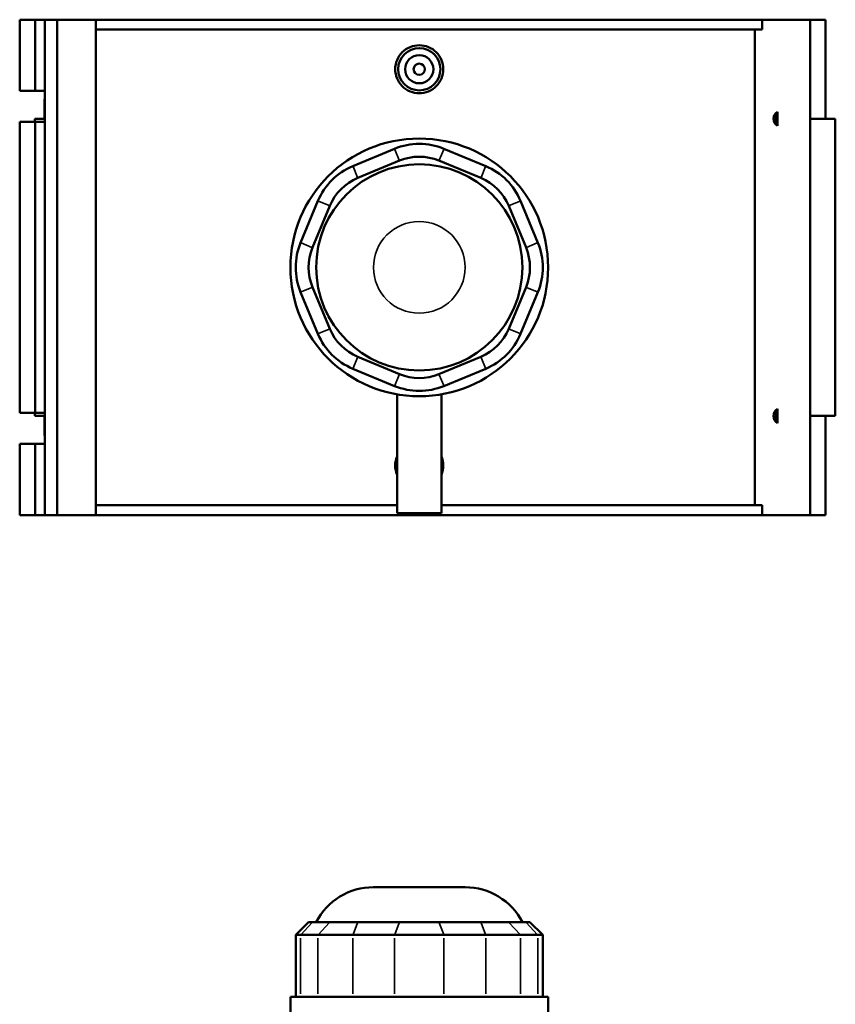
# Model space of a CAD drawing. Header units: inches. Extents: x -2.5 to 51, y -2 to 49.7.
# Tile 6 of 9: x 13.6 to 25, y 24.6 to 38.3. Entities that reach past the tile are written whole.
import ezdxf

# ---------------------------------------------------------------- set-up
doc = ezdxf.new("R2010")
doc.units = ezdxf.units.IN
doc.header["$MEASUREMENT"] = 0
doc.layers.add('Visible (ANSI)', color=7, linetype='Continuous', lineweight=50)
doc.layers.add('Visible Narrow (ANSI)', color=7, linetype='Continuous', lineweight=35)

msp = doc.modelspace()

# ---------------------------------------------------------------- linework, layer by layer
at = {"layer": 'Visible (ANSI)'}
for p, q in [((13.5719, 38.3243), (13.5719, 37.3278)), ((13.5719, 38.3243), (13.7876, 38.3243)), ((13.7876, 38.3243), (13.9231, 38.3243)), ((13.7876, 38.3243), (13.7876, 37.3278)), ((13.9231, 38.3243), (13.9231, 37.3278)), ((13.9231, 38.3243), (14.0957, 38.3243)), ((14.0957, 38.3243), (14.0957, 31.3943)), ((14.0957, 38.3243), (14.6377, 38.3243)), ((14.6377, 38.3243), (14.6377, 31.3943)), ((14.6377, 38.3243), (23.9563, 38.3243)), ((24.6272, 38.3243), (23.9563, 38.3243)), ((23.9563, 38.1857), (23.9563, 38.3243)), ((24.8451, 38.3243), (24.6272, 38.3243)), ((24.6272, 38.3243), (24.6272, 31.3943)), ((24.8451, 38.3243), (24.8451, 36.9383)), ((23.9563, 38.1857), (14.6377, 38.1857)), ((23.8555, 31.5329), (23.8555, 38.1857)), ((13.5719, 37.3278), (13.7876, 37.3278)), ((13.7876, 37.3278), (13.9231, 37.3278)), ((13.9231, 37.3278), (13.9231, 37.221)), ((13.9231, 37.221), (13.9231, 37.1407)), ((13.9174, 37.1808), (13.9174, 36.9383)), ((13.9231, 37.1407), (13.9231, 36.8953)), ((13.9231, 36.9383), (13.7822, 36.9383)), ((13.7822, 36.9383), (13.7822, 36.8953)), ((24.1708, 36.8687), (24.1708, 37.0079)), ((24.9802, 36.9383), (24.6272, 36.9383)), ((24.9802, 36.9383), (24.9802, 32.7803)), ((13.7876, 36.8953), (13.5719, 36.8953)), ((13.5719, 36.8953), (13.5719, 32.8233)), ((13.9231, 36.8953), (13.7876, 36.8953)), ((13.7876, 36.8953), (13.7876, 32.8233)), ((13.9231, 36.8953), (13.9231, 32.8233)), ((18.8161, 36.5188), (18.2314, 36.2766)), ((20.0905, 36.2766), (19.5058, 36.5188)), ((18.3003, 36.1101), (18.8851, 36.3523)), ((19.4368, 36.3523), (20.0216, 36.1101)), ((17.7436, 35.7889), (17.5014, 35.2042)), ((17.668, 35.1352), (17.9102, 35.7199)), ((20.4117, 35.7199), (20.6539, 35.1352)), ((20.8205, 35.2042), (20.5783, 35.7889)), ((17.9102, 33.9987), (17.668, 34.5834)), ((20.6539, 34.5834), (20.4117, 33.9987)), ((17.5014, 34.5144), (17.7436, 33.9297)), ((20.5783, 33.9297), (20.8205, 34.5144)), ((18.8851, 33.3663), (18.3003, 33.6085)), ((20.0216, 33.6085), (19.4368, 33.3663)), ((18.2314, 33.442), (18.8161, 33.1998)), ((19.5058, 33.1998), (20.0905, 33.442)), ((18.8499, 33.084), (18.8499, 31.4193)), ((19.472, 33.084), (19.472, 31.4193)), ((13.5719, 32.8233), (13.7876, 32.8233)), ((13.7822, 32.8233), (13.7822, 32.7803)), ((13.7876, 32.8233), (13.9231, 32.8233)), ((13.9231, 32.8233), (13.9231, 32.5779)), ((24.1708, 32.7107), (24.1708, 32.8499)), ((13.7822, 32.7803), (13.9231, 32.7803)), ((13.9174, 32.7803), (13.9174, 32.5377)), ((24.6272, 32.7803), (24.9802, 32.7803)), ((24.8451, 32.7803), (24.8451, 31.3943)), ((13.9231, 32.5779), (13.9231, 32.4976)), ((13.7876, 32.3908), (13.5719, 32.3908)), ((13.5719, 32.3908), (13.5719, 31.3943)), ((13.9231, 32.3908), (13.7876, 32.3908)), ((13.7876, 32.3908), (13.7876, 31.3943)), ((13.9231, 32.4976), (13.9231, 32.3908)), ((13.9231, 32.3908), (13.9231, 31.3943)), ((18.8499, 31.5329), (14.6377, 31.5329)), ((18.8499, 31.4193), (19.472, 31.4193)), ((23.9563, 31.5329), (19.472, 31.5329)), ((23.9563, 31.3943), (23.9563, 31.5329)), ((13.5719, 31.3943), (13.7876, 31.3943)), ((13.7876, 31.3943), (13.9231, 31.3943)), ((13.9231, 31.3943), (14.0957, 31.3943)), ((14.0957, 31.3943), (14.6377, 31.3943)), ((14.6377, 31.3943), (23.9563, 31.3943)), ((23.9563, 31.3943), (24.6272, 31.3943)), ((24.6272, 31.3943), (24.8451, 31.3943)), ((18.5199, 26.188), (19.802, 26.188)), ((17.6131, 25.7001), (17.4328, 25.5198)), ((17.6131, 25.7001), (17.668, 25.7001)), ((17.9102, 25.7001), (17.668, 25.7001)), ((17.9102, 25.7001), (18.3003, 25.7001)), ((18.8851, 25.7001), (18.3003, 25.7001)), ((18.8851, 25.7001), (19.4368, 25.7001)), ((20.0216, 25.7001), (19.4368, 25.7001)), ((20.0216, 25.7001), (20.4117, 25.7001)), ((20.6539, 25.7001), (20.4117, 25.7001)), ((20.6539, 25.7001), (20.7088, 25.7001)), ((20.7088, 25.7001), (20.8891, 25.5198)), ((17.5014, 25.5198), (17.4328, 25.5198)), ((17.4328, 25.5198), (17.4328, 24.6546)), ((17.5014, 25.5198), (17.7436, 25.5198)), ((18.2314, 25.5198), (17.7436, 25.5198)), ((18.2314, 25.5198), (18.8161, 25.5198)), ((19.5058, 25.5198), (18.8161, 25.5198)), ((19.5058, 25.5198), (20.0905, 25.5198)), ((20.5783, 25.5198), (20.0905, 25.5198)), ((20.5783, 25.5198), (20.8205, 25.5198)), ((20.8891, 25.5198), (20.8205, 25.5198)), ((20.8891, 25.5198), (20.8891, 24.6546)), ((20.9633, 24.6546), (17.3586, 24.6546)), ((17.3586, 24.4455), (17.3586, 24.6546)), ((20.9633, 24.4455), (20.9633, 24.6546))]:
    msp.add_line(p, q, dxfattribs=at)
for centre, radius in [((19.161, 37.6313), 0.2953), ((19.161, 37.6313), 0.1969), ((19.161, 37.6313), 0.0787), ((19.161, 34.8593), 1.8024), ((19.161, 34.8593), 1.4419)]:
    msp.add_circle(centre, radius, dxfattribs=at)
for centre, radius, start, end in [((14.0616, 37.1808), 0.1442, 163.82929, 196.17071), ((24.2347, 36.9383), 0.1181, 122.76125, 237.23875), ((24.2347, 36.9383), 0.0945, 132.56487, 227.43513), ((19.161, 35.6862), 0.9012, 67.5, 112.5), ((19.161, 35.6862), 0.7209, 67.5, 112.5), ((18.5762, 35.444), 0.9012, 112.5, 157.5), ((19.7457, 35.444), 0.9012, 22.5, 67.5), ((18.5762, 35.444), 0.7209, 112.5, 157.5), ((19.7457, 35.444), 0.7209, 22.5, 67.5), ((18.334, 34.8593), 0.9012, 157.5, 202.5), ((18.334, 34.8593), 0.7209, 157.5, 202.5), ((19.9879, 34.8593), 0.7209, 337.5, 22.5), ((19.9879, 34.8593), 0.9012, 337.5, 22.5), ((18.5762, 34.2746), 0.9012, 202.5, 247.5), ((18.5762, 34.2746), 0.7209, 202.5, 247.5), ((19.7457, 34.2746), 0.7209, 292.5, 337.5), ((19.7457, 34.2746), 0.9012, 292.5, 337.5), ((19.161, 34.0324), 0.7209, 247.5, 292.5), ((19.161, 34.0324), 0.9012, 247.5, 292.5), ((24.2347, 32.7803), 0.1181, 122.76125, 237.23875), ((24.2347, 32.7803), 0.0945, 132.56487, 227.43513), ((14.0616, 32.5377), 0.1442, 163.82929, 196.17071), ((18.5199, 25.2868), 0.9012, 90, 152.70323), ((19.802, 25.2868), 0.9012, 27.29677, 90)]:
    msp.add_arc(centre, radius, start, end, dxfattribs=at)
for points, knots in [([(19.4974, 37.6313), (19.4974, 37.5891), (19.489, 37.5441), (19.4545, 37.4613), (19.4286, 37.4236), (19.3688, 37.3641), (19.331, 37.3383), (19.2481, 37.3042), (19.2031, 37.2958), (19.1188, 37.2958), (19.0738, 37.3042), (18.9909, 37.3383), (18.9531, 37.3641), (18.8933, 37.4236), (18.8674, 37.4613), (18.8329, 37.5441), (18.8245, 37.5891), (18.8245, 37.6735), (18.8329, 37.7185), (18.8674, 37.8013), (18.8933, 37.839), (18.9531, 37.8985), (18.9909, 37.9243), (19.0738, 37.9584), (19.1188, 37.9668), (19.2031, 37.9668), (19.2481, 37.9584), (19.331, 37.9243), (19.3688, 37.8985), (19.4286, 37.839), (19.4545, 37.8013), (19.489, 37.7185), (19.4974, 37.6735), (19.4974, 37.6313)], [0, 0, 0, 0, 0.321687, 0.321687, 0.643374, 0.643374, 0.9648534, 0.9648534, 1.2863328, 1.2863328, 1.6078122, 1.6078122, 1.9292915, 1.9292915, 2.2509786, 2.2509786, 2.5726656, 2.5726656, 2.8943526, 2.8943526, 3.2160396, 3.2160396, 3.537519, 3.537519, 3.8589984, 3.8589984, 4.1804777, 4.1804777, 4.5019571, 4.5019571, 4.8236441, 4.8236441, 5.1453311, 5.1453311, 5.1453311, 5.1453311]), ([(18.8499, 31.9593), (18.8329, 32.0005), (18.8245, 32.0453), (18.8245, 32.0873), (18.8245, 32.1293), (18.8329, 32.1741), (18.8499, 32.2153)], [4.82510094, 4.82510094, 4.82510094, 4.82510094, 5.14533115, 5.14533115, 5.14533115, 5.46556135, 5.46556135, 5.46556135, 5.46556135])]:
    msp.add_open_spline(points, degree=3, knots=knots, dxfattribs=at)
for points, weights in [([(24.1708, 37.0079), (24.1708, 37.0211), (24.1708, 37.0376)], [1, 1.00992428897, 1]), ([(24.1708, 36.839), (24.1708, 36.8555), (24.1708, 36.8687)], [1, 1.00992428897, 1]), ([(24.1708, 32.8499), (24.1708, 32.8631), (24.1708, 32.8796)], [1, 1.00992428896, 1]), ([(24.1708, 32.681), (24.1708, 32.6975), (24.1708, 32.7107)], [1, 1.00992428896, 1])]:
    msp.add_rational_spline(points, weights, degree=2, dxfattribs=at)
for points in [[(19.472, 32.2153), (19.489, 32.1741), (19.4974, 32.1293), (19.4974, 32.0873)], [(19.4974, 32.0873), (19.4974, 32.0453), (19.489, 32.0005), (19.472, 31.9593)]]:
    msp.add_open_spline(points, degree=3, dxfattribs=at)
at = {"layer": 'Visible Narrow (ANSI)'}
for p, q in [((18.8816, 36.3606), (18.8195, 36.5105)), ((19.4403, 36.3606), (19.5024, 36.5105)), ((18.2348, 36.2683), (18.2969, 36.1184)), ((20.025, 36.1184), (20.0871, 36.2683)), ((17.9018, 35.7234), (17.752, 35.7854)), ((20.4201, 35.7234), (20.5699, 35.7854)), ((17.6596, 35.1386), (17.5098, 35.2007)), ((20.6623, 35.1386), (20.8121, 35.2007)), ((17.6596, 34.58), (17.5098, 34.5179)), ((20.6623, 34.58), (20.8121, 34.5179)), ((17.9018, 33.9952), (17.752, 33.9331)), ((20.4201, 33.9952), (20.5699, 33.9331)), ((18.2969, 33.6002), (18.2348, 33.4503)), ((20.025, 33.6002), (20.0871, 33.4503)), ((18.8816, 33.358), (18.8195, 33.2081)), ((19.4403, 33.358), (19.5024, 33.2081)), ((17.6596, 25.691), (17.5098, 25.5288)), ((17.9018, 25.691), (17.752, 25.5288)), ((18.2969, 25.691), (18.2348, 25.5288)), ((18.8816, 25.691), (18.8195, 25.5288)), ((19.4403, 25.691), (19.5024, 25.5288)), ((20.025, 25.691), (20.0871, 25.5288)), ((20.4201, 25.691), (20.5699, 25.5288)), ((20.6623, 25.691), (20.8121, 25.5288)), ((17.5014, 24.6978), (17.5014, 25.4766)), ((17.7436, 25.4766), (17.7436, 24.6978)), ((18.2314, 24.6978), (18.2314, 25.4766)), ((18.8161, 25.4766), (18.8161, 24.6978)), ((19.5058, 24.6978), (19.5058, 25.4766)), ((20.0905, 25.4766), (20.0905, 24.6978)), ((20.5783, 24.6978), (20.5783, 25.4766)), ((20.8205, 25.4766), (20.8205, 24.6978))]:
    msp.add_line(p, q, dxfattribs=at)
msp.add_circle((19.161, 34.8593), 0.6411, dxfattribs=at)

doc.saveas('drawing.dxf')
